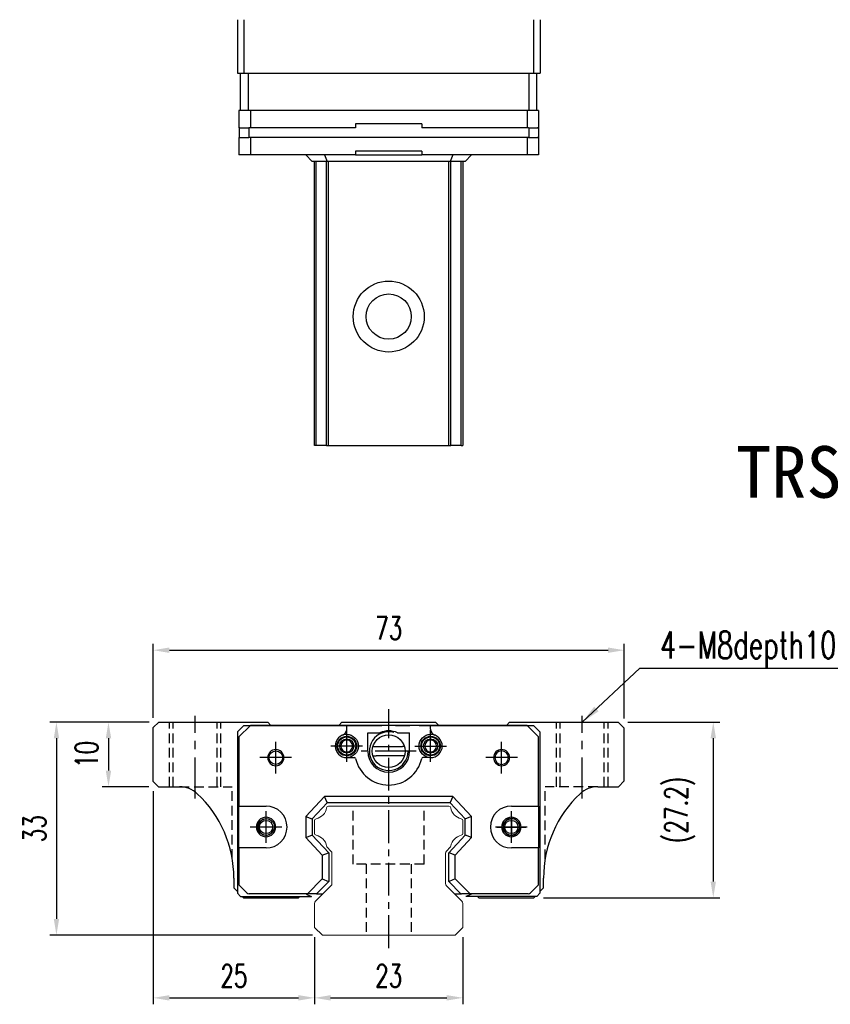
# Model space of a CAD drawing. Header units: millimetres. Extents: x 276 to 593, y 302 to 567.
# Tile 1 of 3: x 276 to 402, y 310 to 463. Entities that reach past the tile are written whole.
import ezdxf
from ezdxf.enums import TextEntityAlignment as Align

# ---------------------------------------------------------------- set-up
doc = ezdxf.new("R2010")
doc.units = ezdxf.units.MM
doc.header["$PDSIZE"] = -1
doc.linetypes.add('CENTER', pattern=[10.16, 6.35, -1.27, 1.27, -1.27])
doc.linetypes.add('DASHED', pattern=[0.75, 0.5, -0.25])
for name, color, linetype in [('2', 7, 'Continuous'), ('CHA', 7, 'Continuous'), ('CL', 1, 'CENTER'), ('DIM', 4, 'Continuous'), ('HID', 2, 'DASHED'), ('OUT', 3, 'Continuous'), ('中心線', 1, 'CENTER')]:
    doc.layers.add(name, color=color, linetype=linetype)
doc.styles.add('DIM-7', font='SIMPLEX.shx', dxfattribs={"width": 0.7, "bigfont": 'chineset.shx'})
doc.styles.add('T', font='kaiu.ttf')
doc.dimstyles.new('CNS', dxfattribs={"dimtxt": 3.5, "dimasz": 2.5, "dimexe": 1, "dimexo": 1.5, "dimgap": 0.09, "dimtad": 0, "dimdsep": 46, "dimtxsty": 'DIM-7', "dimcen": 0.09, "dimclrd": 1, "dimclre": 1, "dimclrt": 4, "dimadec": 0, "dimazin": 0, "dimtfac": 1, "dimtix": 1, "dimtmove": 2, "dimatfit": 3, "dimfxl": 1, "dimtvp": 0.971429, "dimtolj": 1, "dimarcsym": 0})

# ---------------------------------------------------------------- blocks, each defined once
blk = doc.blocks.new('*D62')
at = {"layer": 'DEFPOINTS', "color": 0}
for p in [(370.15, 364.92), (297.15, 352.92), (370.15, 352.82)]:
    blk.add_point(p, dxfattribs=at)
at = {"layer": 'DIM', "color": 7, "lineweight": -2}
for p, q in [((297.15, 354.42), (297.15, 365.92)), ((299.65, 364.92), (367.65, 364.92)), ((370.15, 354.32), (370.15, 365.92))]:
    blk.add_line(p, q, dxfattribs=at)
at = {"layer": 'DIM', "color": 7}
for points in [[(299.65, 365.34), (299.65, 364.5), (297.15, 364.92)], [(367.65, 365.34), (367.65, 364.5), (370.15, 364.92)]]:
    blk.add_solid(points, dxfattribs=at)
at = {"layer": 'DIM', "color": 7, "insert": (333.65, 368.32), "char_height": 3.5, "attachment_point": 5, "style": 'DIM-7'}
blk.add_mtext('\\A1;73', dxfattribs=at)
blk = doc.blocks.new('*D64')
at = {"layer": 'DEFPOINTS', "color": 0}
for p in [(298, 353.77), (290.21, 343.77), (297.95, 343.77)]:
    blk.add_point(p, dxfattribs=at)
at = {"layer": 'DIM', "color": 7, "lineweight": -2}
for p, q in [((296.5, 353.77), (289.21, 353.77)), ((290.21, 351.27), (290.21, 346.27)), ((296.45, 343.77), (289.21, 343.77))]:
    blk.add_line(p, q, dxfattribs=at)
at = {"layer": 'DIM', "color": 7}
for points in [[(289.79, 351.27), (290.63, 351.27), (290.21, 353.77)], [(289.79, 346.27), (290.63, 346.27), (290.21, 343.77)]]:
    blk.add_solid(points, dxfattribs=at)
at = {"layer": 'DIM', "color": 7, "insert": (286.81, 348.77), "char_height": 3.5, "attachment_point": 5, "rotation": 90, "style": 'DIM-7'}
blk.add_mtext('\\A1;10', dxfattribs=at)
blk = doc.blocks.new('*D65')
at = {"layer": 'DEFPOINTS', "color": 0}
for p in [(298, 353.77), (282.14, 320.77), (323.36, 320.77)]:
    blk.add_point(p, dxfattribs=at)
at = {"layer": 'DIM', "color": 7, "lineweight": -2}
for p, q in [((296.5, 353.77), (281.14, 353.77)), ((282.14, 351.27), (282.14, 323.27)), ((321.86, 320.77), (281.14, 320.77))]:
    blk.add_line(p, q, dxfattribs=at)
at = {"layer": 'DIM', "color": 7}
for points in [[(281.73, 351.27), (282.56, 351.27), (282.14, 353.77)], [(281.73, 323.27), (282.56, 323.27), (282.14, 320.77)]]:
    blk.add_solid(points, dxfattribs=at)
at = {"layer": 'DIM', "color": 7, "insert": (278.74, 337.27), "char_height": 3.5, "attachment_point": 5, "rotation": 90, "style": 'DIM-7'}
blk.add_mtext('\\A1;33', dxfattribs=at)
blk = doc.blocks.new('*D66')
at = {"layer": 'DEFPOINTS', "color": 0}
for p in [(297.15, 344.57), (322.15, 321.97), (322.15, 311.05)]:
    blk.add_point(p, dxfattribs=at)
at = {"layer": 'DIM', "color": 7, "lineweight": -2}
for p, q in [((297.15, 343.07), (297.15, 310.05)), ((322.15, 320.47), (322.15, 310.05)), ((299.65, 311.05), (319.65, 311.05))]:
    blk.add_line(p, q, dxfattribs=at)
at = {"layer": 'DIM', "color": 7}
for points in [[(299.65, 311.47), (299.65, 310.63), (297.15, 311.05)], [(319.65, 311.47), (319.65, 310.63), (322.15, 311.05)]]:
    blk.add_solid(points, dxfattribs=at)
at = {"layer": 'DIM', "color": 7, "insert": (309.65, 314.45), "char_height": 3.5, "attachment_point": 5, "style": 'DIM-7'}
blk.add_mtext('\\A1;25', dxfattribs=at)
blk = doc.blocks.new('*D67')
at = {"layer": 'DEFPOINTS', "color": 0}
for p in [(322.15, 321.97), (345.15, 321.97), (345.15, 311.05)]:
    blk.add_point(p, dxfattribs=at)
at = {"layer": 'DIM', "color": 7, "lineweight": -2}
for p, q in [((322.15, 320.47), (322.15, 310.05)), ((345.15, 320.47), (345.15, 310.05)), ((324.65, 311.05), (342.65, 311.05))]:
    blk.add_line(p, q, dxfattribs=at)
at = {"layer": 'DIM', "color": 7}
for points in [[(324.65, 311.47), (324.65, 310.63), (322.15, 311.05)], [(342.65, 311.47), (342.65, 310.63), (345.15, 311.05)]]:
    blk.add_solid(points, dxfattribs=at)
at = {"layer": 'DIM', "color": 7, "insert": (333.65, 314.45), "char_height": 3.5, "attachment_point": 5, "style": 'DIM-7'}
blk.add_mtext('\\A1;23', dxfattribs=at)
blk = doc.blocks.new('*D68')
at = {"layer": 'DEFPOINTS', "color": 0}
for p in [(369.2, 353.77), (356.15, 326.57), (383.96, 326.57)]:
    blk.add_point(p, dxfattribs=at)
at = {"layer": 'DIM', "color": 7, "lineweight": -2}
for p, q in [((370.7, 353.77), (384.96, 353.77)), ((383.96, 351.27), (383.96, 329.07)), ((357.65, 326.57), (384.96, 326.57))]:
    blk.add_line(p, q, dxfattribs=at)
at = {"layer": 'DIM', "color": 7}
for points in [[(383.54, 351.27), (384.38, 351.27), (383.96, 353.77)], [(383.54, 329.07), (384.38, 329.07), (383.96, 326.57)]]:
    blk.add_solid(points, dxfattribs=at)
at = {"layer": 'DIM', "color": 7, "insert": (378.78, 340.17), "char_height": 3.5, "attachment_point": 5, "rotation": 90, "style": 'DIM-7'}
blk.add_mtext('\\A1;(27.2)', dxfattribs=at)

msp = doc.modelspace()

# ---------------------------------------------------------------- linework, layer by layer
at = {"color": 7, "linetype": 'Continuous', "lineweight": 25}
for p, q in [((310.207, 462.618), (310.207, 454.318)), ((311.207, 462.618), (311.207, 454.318)), ((356.107, 462.618), (356.107, 454.318)), ((357.107, 462.618), (357.107, 454.318)), ((310.207, 454.318), (311.207, 454.318)), ((310.696, 448.568), (310.696, 454.318)), ((311.207, 454.318), (356.107, 454.318)), ((311.896, 448.568), (311.896, 454.318)), ((355.396, 448.568), (355.396, 454.318)), ((356.107, 454.318), (357.107, 454.318)), ((356.596, 448.568), (356.596, 454.318)), ((310.421, 448.568), (310.421, 445.868)), ((310.696, 448.568), (310.421, 448.568)), ((311.896, 448.568), (310.696, 448.568)), ((311.902, 448.568), (311.896, 448.568)), ((312.203, 448.568), (311.902, 448.568)), ((312.203, 448.568), (312.203, 445.868)), ((355.088, 448.568), (312.203, 448.568)), ((355.088, 448.568), (355.088, 445.868)), ((355.39, 448.568), (355.088, 448.568)), ((355.396, 448.568), (355.39, 448.568)), ((356.596, 448.568), (355.396, 448.568)), ((356.871, 448.568), (356.596, 448.568)), ((356.871, 448.568), (356.871, 445.868)), ((310.592, 445.868), (310.421, 445.868)), ((310.446, 445.868), (310.446, 444.368)), ((310.446, 445.868), (311.946, 445.868)), ((311.946, 445.868), (311.946, 444.368)), ((311.946, 445.868), (311.952, 445.868)), ((312.203, 445.868), (311.952, 445.868)), ((328.525, 445.868), (312.203, 445.868)), ((328.525, 446.468), (328.525, 445.868)), ((338.767, 446.468), (328.525, 446.468)), ((338.767, 446.468), (338.767, 445.868)), ((355.088, 445.868), (338.767, 445.868)), ((355.34, 445.868), (355.088, 445.868)), ((355.34, 445.868), (355.346, 445.868)), ((355.346, 445.868), (355.346, 444.368)), ((355.346, 445.868), (356.846, 445.868)), ((356.871, 445.868), (356.699, 445.868)), ((356.846, 445.868), (356.846, 444.368)), ((310.421, 444.368), (310.421, 441.668)), ((310.592, 444.368), (310.421, 444.368)), ((310.446, 444.368), (311.946, 444.368)), ((311.946, 444.368), (311.952, 444.368)), ((312.203, 444.368), (311.952, 444.368)), ((312.203, 444.368), (312.203, 441.668)), ((355.088, 444.368), (312.203, 444.368)), ((355.088, 444.368), (355.088, 441.668)), ((355.34, 444.368), (355.088, 444.368)), ((355.34, 444.368), (355.346, 444.368)), ((355.346, 444.368), (356.846, 444.368)), ((356.871, 444.368), (356.699, 444.368)), ((356.871, 444.368), (356.871, 441.668)), ((312.203, 441.668), (310.421, 441.668)), ((328.525, 441.668), (312.203, 441.668)), ((320.796, 441.668), (321.796, 440.668)), ((323.696, 441.668), (324.131, 440.668)), ((328.525, 442.268), (328.525, 441.668)), ((338.767, 442.268), (328.525, 442.268)), ((328.525, 441.668), (338.767, 441.668)), ((338.767, 442.268), (338.767, 441.668)), ((355.088, 441.668), (338.767, 441.668)), ((343.595, 441.668), (343.161, 440.668)), ((346.496, 441.668), (345.496, 440.668)), ((356.871, 441.668), (355.088, 441.668)), ((324.131, 440.668), (321.796, 440.668)), ((322.147, 396.618), (322.147, 440.668)), ((322.391, 396.618), (322.391, 440.668)), ((324.027, 396.618), (324.027, 440.668)), ((343.161, 440.668), (324.131, 440.668)), ((324.324, 396.618), (324.324, 440.668)), ((342.97, 396.618), (342.97, 440.668)), ((345.496, 440.668), (343.161, 440.668)), ((343.267, 396.618), (343.267, 440.668)), ((344.904, 396.618), (344.904, 440.668)), ((345.147, 440.668), (345.147, 396.618)), ((324.027, 396.618), (324.324, 396.618)), ((324.324, 396.618), (342.97, 396.618)), ((342.97, 396.618), (343.267, 396.618))]:
    msp.add_line(p, q, dxfattribs=at)
for radius in [5.5, 3.5]:
    msp.add_circle((333.647, 416.618), radius, dxfattribs=at)
for points, knots in [([(322.391, 396.618), (322.329, 396.618), (322.265, 396.618), (322.173, 396.618), (322.149, 396.618), (322.147, 396.618)], [0, 0, 0, 0, 0.5, 0.5, 1, 1, 1, 1]), ([(324.027, 396.618), (324.005, 396.618), (323.965, 396.618), (323.829, 396.618), (323.732, 396.618), (323.465, 396.618), (323.295, 396.618), (322.885, 396.618), (322.645, 396.618), (322.391, 396.618)], [0, 0, 0, 0, 0.25, 0.25, 0.5, 0.5, 0.75, 0.75, 1, 1, 1, 1]), ([(344.904, 396.618), (344.649, 396.618), (344.41, 396.618), (344, 396.618), (343.829, 396.618), (343.563, 396.618), (343.466, 396.618), (343.329, 396.618), (343.289, 396.618), (343.267, 396.618)], [0, 0, 0, 0, 0.25, 0.25, 0.5, 0.5, 0.75, 0.75, 1, 1, 1, 1]), ([(344.904, 396.618), (344.971, 396.618), (345.032, 396.618), (345.12, 396.618), (345.145, 396.618), (345.147, 396.618)], [0, 0, 0, 0, 0.5, 0.5, 1, 1, 1, 1])]:
    msp.add_open_spline(points, degree=3, knots=knots, dxfattribs=at)
at = {"layer": '2', "color": 7, "linetype": 'Continuous'}
for p, q in [((311.196, 353.272), (310.196, 352.272)), ((312.203, 353.272), (310.421, 351.498)), ((311.196, 353.272), (332.574, 353.272)), ((355.088, 353.272), (312.203, 353.272)), ((327.146, 352.688), (327.146, 353.272)), ((333.646, 353.272), (333.646, 353.272)), ((334.718, 353.272), (336.936, 353.272)), ((338.371, 353.272), (356.096, 353.272)), ((340.146, 352.688), (340.146, 353.272)), ((356.871, 351.498), (355.088, 353.272)), ((356.096, 353.272), (357.096, 352.272)), ((310.196, 352.272), (310.196, 327.272)), ((310.421, 351.498), (310.421, 340.772)), ((330.396, 349.272), (330.396, 352.122)), ((330.396, 352.122), (332.282, 352.122)), ((335.01, 352.122), (336.896, 352.122)), ((336.896, 349.272), (336.896, 352.122)), ((356.871, 340.772), (356.871, 351.498)), ((357.096, 352.272), (357.096, 327.272)), ((331.513, 350.009), (335.779, 350.009)), ((327.146, 348.272), (328.33, 348.272)), ((335.613, 348.536), (331.679, 348.536)), ((340.146, 348.272), (338.962, 348.272)), ((323.696, 342.272), (320.796, 339.162)), ((324.109, 341.322), (323.696, 342.272)), ((343.595, 342.272), (323.696, 342.272)), ((343.595, 342.272), (343.182, 341.322)), ((346.496, 339.162), (343.595, 342.272)), ((310.421, 340.772), (314.634, 340.772)), ((310.421, 334.272), (310.421, 340.772)), ((324.131, 341.272), (321.796, 338.768)), ((324.131, 341.272), (324.109, 341.322)), ((343.161, 341.272), (324.131, 341.272)), ((343.161, 341.272), (343.182, 341.322)), ((345.496, 338.768), (343.161, 341.272)), ((352.657, 340.772), (356.871, 340.772)), ((356.871, 340.772), (356.871, 334.272)), ((320.796, 339.162), (320.796, 335.882)), ((320.796, 339.162), (321.746, 338.788)), ((321.796, 338.768), (321.746, 338.788)), ((321.796, 338.768), (321.796, 336.276)), ((345.496, 338.768), (345.546, 338.788)), ((345.496, 336.276), (345.496, 338.768)), ((346.496, 339.162), (345.546, 338.788)), ((346.496, 335.882), (346.496, 339.162)), ((320.796, 335.882), (321.746, 336.256)), ((320.796, 335.882), (323.346, 333.147)), ((321.796, 336.276), (321.746, 336.256)), ((321.796, 336.276), (324.346, 333.541)), ((342.946, 333.541), (345.496, 336.276)), ((343.946, 333.147), (346.496, 335.882)), ((345.496, 336.276), (345.546, 336.256)), ((346.496, 335.882), (345.546, 336.256)), ((310.421, 334.272), (310.421, 328.547)), ((314.634, 334.272), (310.421, 334.272)), ((356.871, 334.272), (352.657, 334.272)), ((356.871, 328.547), (356.871, 334.272)), ((323.346, 333.147), (324.296, 333.521)), ((323.346, 333.147), (323.346, 329.476)), ((324.346, 333.541), (324.296, 333.521)), ((324.346, 333.541), (324.346, 329.062)), ((342.946, 333.541), (342.996, 333.521)), ((342.946, 329.062), (342.946, 333.541)), ((343.946, 333.147), (342.996, 333.521)), ((343.946, 329.476), (343.946, 333.147)), ((310.421, 328.547), (311.649, 327.319)), ((323.346, 329.476), (321.042, 327.172)), ((324.346, 329.062), (322.456, 327.172)), ((323.346, 329.476), (324.296, 329.083)), ((324.346, 329.062), (324.296, 329.083)), ((342.946, 329.062), (342.996, 329.083)), ((344.836, 327.172), (342.946, 329.062)), ((343.946, 329.476), (342.996, 329.083)), ((346.25, 327.172), (343.946, 329.476)), ((355.642, 327.319), (356.871, 328.547)), ((310.696, 326.772), (310.196, 327.272)), ((310.696, 326.772), (321.674, 326.772)), ((321.042, 327.172), (312.003, 327.172)), ((320.834, 327.172), (320.937, 327.07)), ((320.937, 327.07), (321.674, 326.772)), ((322.385, 327.172), (321.042, 327.172)), ((322.456, 327.172), (322.385, 327.172)), ((322.456, 327.172), (323.17, 327.172)), ((323.17, 327.172), (323.447, 327.172)), ((343.847, 327.172), (344.136, 327.172)), ((344.136, 327.172), (344.836, 327.172)), ((344.836, 327.172), (344.906, 327.172)), ((346.25, 327.172), (344.906, 327.172)), ((346.355, 327.07), (345.618, 326.772)), ((356.596, 326.772), (345.618, 326.772)), ((355.289, 327.172), (346.25, 327.172)), ((346.457, 327.172), (346.355, 327.07)), ((356.596, 326.772), (357.096, 327.272))]:
    msp.add_line(p, q, dxfattribs=at)
at = {"layer": '2', "color": 7, "linetype": 'DASHED'}
for p, q in [((352.658, 338.822), (352.657, 338.822)), ((352.657, 336.222), (352.658, 336.222))]:
    msp.add_line(p, q, dxfattribs=at)
at = {"layer": '2', "color": 7, "linetype": 'Continuous'}
msp.add_circle((333.646, 349.272), 2.54, dxfattribs=at)
for centre, radius, start, end in [((326.146, 352.688), 1, 290.92483, 0), ((341.146, 352.688), 1, 180, 249.07517), ((327.146, 350.072), 1.8, 90, 270), ((327.146, 350.072), 0.918, 90, 270), ((327.146, 350.072), 0.918, 270, 90), ((333.646, 349.272), 3, 75, 359.21231), ((333.646, 349.172), 3.25, 65.18837, 114.81163), ((340.146, 350.072), 0.918, 90, 270), ((340.146, 350.072), 1.8, 270, 90), ((340.146, 350.072), 0.918, 270, 90), ((316.146, 348.272), 1.25, 90, 270), ((316.146, 348.272), 1.25, 270, 90), ((331.513, 352.509), 2.5, 263.27823, 270), ((351.146, 348.272), 1.25, 90, 270), ((351.146, 348.272), 1.25, 270, 90), ((328.33, 348.072), 0.2, 12.71981, 90), ((333.646, 349.272), 5.25, 192.71981, 347.28019), ((333.646, 349.272), 3.25, 180, 360), ((338.962, 348.072), 0.2, 90, 167.28019), ((351.146, 348.272), 1.05, 90, 270), ((351.146, 348.272), 1.05, 270, 90), ((314.634, 337.522), 3.25, 270, 90), ((352.657, 337.522), 3.25, 90, 270), ((314.634, 337.522), 1.5, 90, 270), ((314.634, 337.522), 1.5, 270, 90), ((352.657, 337.522), 1.5, 90, 270), ((352.657, 337.522), 1.3, 90, 270), ((352.657, 337.522), 1.5, 270, 90), ((352.657, 337.522), 1.3, 270, 90), ((312.003, 327.672), 0.5, 225, 270), ((355.289, 327.672), 0.5, 270, 315)]:
    msp.add_arc(centre, radius, start, end, dxfattribs=at)
at = {"layer": '2', "color": 7, "linetype": 'Continuous', "extrusion": (0, 0, -1)}
for centre, radius, start, end in [((-327.146, 350.072), 1.515, 270, 90), ((-327.146, 350.072), 1.4, 270, 90), ((-327.146, 350.072), 1.1, 270, 90), ((-327.146, 350.072), 1.8, 90, 270), ((-327.146, 350.072), 1.515, 90, 270), ((-327.146, 350.072), 1.4, 90, 270), ((-327.146, 350.072), 1.1, 90, 270), ((-340.146, 350.072), 1.8, 270, 90), ((-340.146, 350.072), 1.515, 270, 90), ((-340.146, 350.072), 1.4, 270, 90), ((-340.146, 350.072), 1.1, 270, 90), ((-340.146, 350.072), 1.515, 90, 270), ((-340.146, 350.072), 1.4, 90, 270), ((-340.146, 350.072), 1.1, 90, 270), ((-316.146, 348.272), 1.05, 270, 90), ((-316.146, 348.272), 1.05, 90, 270), ((-335.613, 352.536), 4, 263.22219, 270), ((-314.634, 337.522), 1.3, 270, 90), ((-314.634, 337.522), 1.3, 90, 270)]:
    msp.add_arc(centre, radius, start, end, dxfattribs=at)
at = {"layer": '2', "color": 7, "linetype": 'Continuous'}
for points in [[(336.071, 350.026), (335.974, 350.015), (335.876, 350.009), (335.779, 350.009)], [(331.207, 348.564), (331.363, 348.545), (331.521, 348.536), (331.679, 348.536)]]:
    msp.add_open_spline(points, degree=3, dxfattribs=at)
at = {"layer": 'CL', "color": 7, "ltscale": 0.8}
msp.add_line((333.646, 318.772), (333.646, 355.772), dxfattribs=at)
at = {"layer": 'CL', "color": 7}
for p, q in [((303.646, 341.965), (303.646, 354.772)), ((363.646, 341.963), (363.646, 354.772)), ((327.146, 347.622), (327.146, 352.522)), ((340.146, 347.622), (340.146, 352.522)), ((316.146, 345.822), (316.146, 350.722)), ((329.596, 350.072), (324.696, 350.072)), ((337.696, 350.072), (342.596, 350.072)), ((351.146, 345.822), (351.146, 350.722)), ((318.596, 348.272), (313.696, 348.272)), ((337.896, 349.272), (329.396, 349.272)), ((353.596, 348.272), (348.696, 348.272)), ((314.634, 335.072), (314.634, 339.972)), ((352.657, 335.072), (352.657, 339.972)), ((317.084, 337.522), (312.184, 337.522)), ((355.107, 337.522), (350.207, 337.522))]:
    msp.add_line(p, q, dxfattribs=at)
at = {"layer": 'HID', "color": 0, "ltscale": 3}
for p, q in [((299.646, 343.772), (299.646, 353.772)), ((300.246, 343.772), (300.246, 353.772)), ((307.046, 343.772), (307.046, 353.772)), ((307.646, 343.772), (307.646, 353.772)), ((359.646, 343.772), (359.646, 353.772)), ((360.246, 343.772), (360.246, 353.772)), ((367.046, 343.772), (367.046, 353.772)), ((367.646, 343.772), (367.646, 353.772)), ((301.237, 343.772), (309.396, 343.772)), ((309.396, 332.57), (309.396, 343.772)), ((357.896, 332.553), (357.896, 343.772)), ((366.058, 343.772), (357.896, 343.772)), ((330.147, 331.772), (330.147, 320.772)), ((337.147, 331.772), (337.147, 320.772))]:
    msp.add_line(p, q, dxfattribs=at)
at = {"layer": 'HID', "color": 7, "ltscale": 3}
for p, q in [((328.147, 331.772), (328.147, 340.772)), ((339.147, 331.772), (339.147, 340.772)), ((339.147, 331.772), (328.147, 331.772))]:
    msp.add_line(p, q, dxfattribs=at)
at = {"layer": 'OUT', "color": 7}
for p, q in [((297.997, 353.772), (297.147, 352.922)), ((297.147, 344.572), (297.147, 352.922)), ((297.997, 353.772), (314.897, 353.772)), ((315.397, 353.272), (314.897, 353.772)), ((326.397, 353.772), (325.897, 353.272)), ((326.397, 353.772), (340.897, 353.772)), ((341.397, 353.272), (340.897, 353.772)), ((352.397, 353.772), (351.897, 353.272)), ((352.397, 353.772), (369.197, 353.772)), ((370.147, 352.822), (369.197, 353.772)), ((370.147, 344.672), (370.147, 352.822)), ((297.147, 344.572), (297.947, 343.772)), ((297.947, 343.772), (301.237, 343.772)), ((366.058, 343.772), (369.247, 343.772)), ((369.247, 343.772), (370.147, 344.672)), ((309.647, 329.572), (309.647, 328.072)), ((357.647, 328.072), (357.647, 329.572)), ((309.647, 328.072), (310.196, 327.523)), ((357.096, 327.52), (357.647, 328.072)), ((310.947, 326.772), (311.147, 326.572)), ((311.147, 326.572), (319.677, 326.572)), ((319.677, 326.572), (319.878, 326.772)), ((347.417, 326.772), (347.617, 326.572)), ((347.617, 326.572), (356.147, 326.572)), ((356.147, 326.572), (356.348, 326.772))]:
    msp.add_line(p, q, dxfattribs=at)
at = {"layer": 'OUT', "color": 7, "linetype": 'Continuous', "lineweight": 15}
for p, q in [((324.324, 340.772), (342.97, 340.772)), ((322.147, 336.531), (322.147, 338.512)), ((345.147, 338.512), (345.147, 336.531)), ((324.701, 333.798), (324.107, 334.392)), ((343.188, 334.392), (342.594, 333.798)), ((324.847, 328.779), (324.847, 333.445)), ((342.447, 333.445), (342.447, 328.779)), ((322.294, 326.018), (324.701, 328.425)), ((342.594, 328.425), (345.001, 326.018))]:
    msp.add_line(p, q, dxfattribs=at)
at = {"layer": 'OUT', "color": 0, "linetype": 'Continuous', "lineweight": 15}
for p, q in [((322.147, 321.972), (322.147, 325.665)), ((345.147, 325.665), (345.147, 321.972)), ((323.361, 320.772), (322.147, 321.972)), ((345.147, 321.972), (343.933, 320.772)), ((343.933, 320.772), (323.361, 320.772))]:
    msp.add_line(p, q, dxfattribs=at)
at = {"layer": 'OUT', "color": 7}
for centre in [(314.637, 337.522), (352.657, 337.522)]:
    msp.add_circle(centre, 1.025, dxfattribs=at)
for centre, radius, start, end in [((301.237, 339.772), 4, 46.76677, 90), ((366.058, 339.772), 4, 90, 133.23323), ((291.647, 329.572), 18, 0, 46.76677), ((375.647, 329.572), 18, 133.23323, 180), ((314.637, 337.522), 1.25, 75, 345), ((352.657, 337.522), 1.25, 75, 345)]:
    msp.add_arc(centre, radius, start, end, dxfattribs=at)
at = {"layer": 'OUT', "color": 7, "linetype": 'Continuous', "lineweight": 15}
for centre, radius, start, end in [((322.005, 340.814), 2.044, 280.87121, 351.61737), ((324.324, 340.472), 0.3, 90, 171.61737), ((342.97, 340.472), 0.3, 8.38263, 90), ((345.289, 340.814), 2.044, 188.38263, 259.12879), ((322.447, 338.512), 0.3, 100.87121, 180.00001), ((344.847, 338.512), 0.3, 359.99999, 79.12879), ((322.447, 336.531), 0.3, 179.99999, 259.12866), ((322.005, 334.229), 2.044, 9.2089, 79.12866), ((345.289, 334.229), 2.044, 100.87134, 170.79109), ((344.847, 336.531), 0.3, 280.87134, 0.00001), ((324.319, 334.605), 0.3, 189.20891, 225), ((342.975, 334.605), 0.3, 315, 350.79109), ((324.347, 333.445), 0.5, 0, 45), ((342.947, 333.445), 0.5, 135, 180.00001), ((324.347, 328.779), 0.5, 315, 360), ((342.947, 328.779), 0.5, 179.99999, 225), ((322.647, 325.665), 0.5, 135, 180.00001), ((344.647, 325.665), 0.5, 360, 45)]:
    msp.add_arc(centre, radius, start, end, dxfattribs=at)
at = {"layer": '中心線', "color": 7, "ltscale": 1.5}
for p, q in [((352.657, 339.072), (352.657, 335.972)), ((352.657, 339.072), (352.657, 335.972)), ((350.407, 337.522), (354.907, 337.522)), ((350.407, 337.522), (354.907, 337.522))]:
    msp.add_line(p, q, dxfattribs=at)

# ---------------------------------------------------------------- texts
at = {"layer": 'CHA', "color": 7, "style": 'T'}
msp.add_text('TRS25FN-WZ', height=8, dxfattribs=at).set_placement((414.715, 392.542), align=Align.MIDDLE)
at = {"layer": 'DIM', "color": 0, "insert": (375.706, 362.22), "char_height": 4.2, "attachment_point": 7, "style": 'DIM-7'}
msp.add_mtext('\\A1;4-M8depth10,%%C11.5', dxfattribs=at)

# ---------------------------------------------------------------- dimensions: what is measured, and where the dimension line sits
at = {"layer": 'DIM', "color": 0}
for base, p1, p2, angle, picture, middle in [((370.147, 364.921), (297.147, 352.922), (370.147, 352.822), 180, '*D62', (333.647, 368.321)), ((282.142, 320.772), (297.997, 353.772), (323.361, 320.772), 90, '*D65', (278.742, 337.272)), ((290.209, 343.772), (297.997, 353.772), (297.947, 343.772), 90, '*D64', (286.809, 348.772)), ((322.147, 311.049), (297.147, 344.572), (322.147, 321.972), 180, '*D66', (309.647, 314.449)), ((345.147, 311.049), (322.147, 321.972), (345.147, 321.972), 180, '*D67', (333.647, 314.449))]:
    dim = msp.add_linear_dim(base=base, p1=p1, p2=p2, angle=angle, dimstyle='CNS', override={"dimclrd": 7, "dimclre": 7, "dimclrt": 7}, dxfattribs=at)
    dim.commit()
    dim.dimension.update_dxf_attribs({"geometry": picture, "text_midpoint": middle})
dim = msp.add_linear_dim(base=(383.961, 326.572), p1=(369.197, 353.772), p2=(356.147, 326.572), angle=90, text='(<>)', dimstyle='CNS', override={"dimclrd": 7, "dimclre": 7, "dimclrt": 7}, dxfattribs=at)
dim.commit()
dim.dimension.update_dxf_attribs({"geometry": '*D68', "text_midpoint": (378.78, 340.172)})

# ---------------------------------------------------------------- leaders
at = {"layer": 'DIM', "color": 0, "annotation_type": 0, "has_hookline": 1, "hookline_direction": 0, "text_width": 42}
msp.add_leader([(363.647, 353.772), (372.598, 362.112), (375.598, 362.112)], dimstyle='CNS', override={"dimscale": 1.2, "dimgap": 0.09, "dimtad": 1, "dimclrd": 7, "dimclre": 4}, dxfattribs=at)

doc.saveas('drawing.dxf')
